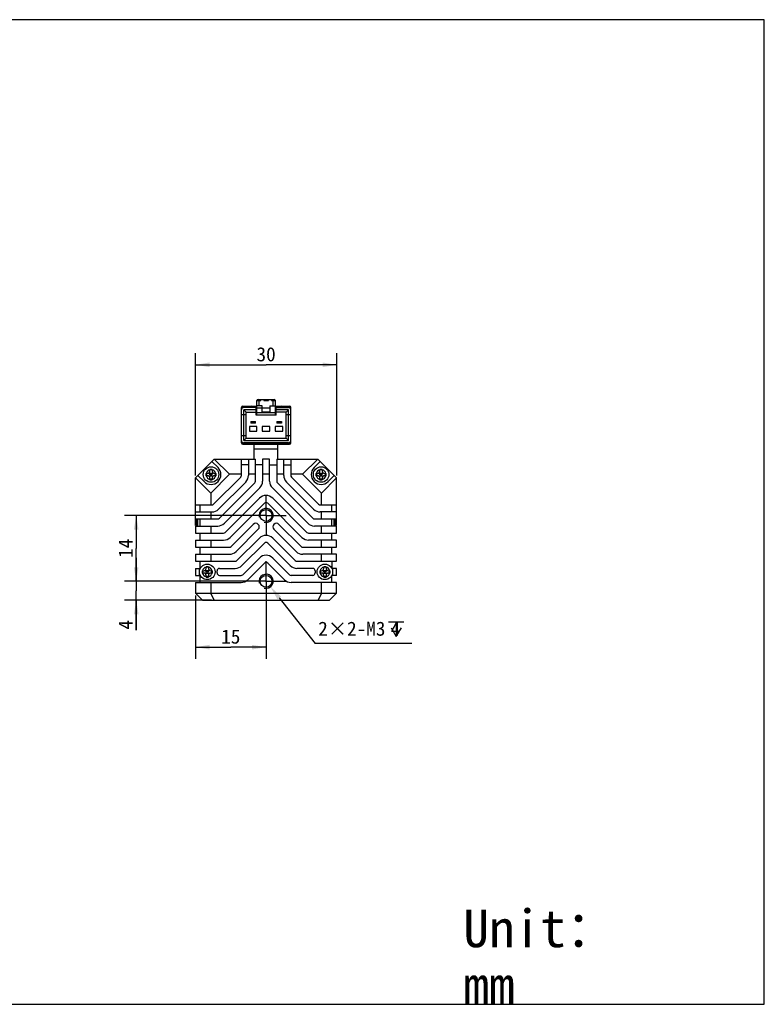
# Model space of a CAD drawing. Header units: millimetres. Extents: x -18 to 453, y 96 to 305.
# Tile 4 of 4: x 295 to 453, y 96 to 305. Entities that reach past the tile are written whole.
import ezdxf
from ezdxf.enums import TextEntityAlignment as Align

# ---------------------------------------------------------------- set-up
doc = ezdxf.new("R2010")
doc.units = ezdxf.units.MM
doc.header["$LTSCALE"] = 23.1
doc.header["$PDMODE"] = 3
doc.header["$PDSIZE"] = 8
doc.linetypes.add('CENTER', pattern=[0.6, 0.375, -0.075, 0.075, -0.075])
doc.layers.get('0').update_dxf_attribs({"linetype": 'CONTINUOUS'})
doc.layers.get('Defpoints').update_dxf_attribs({"linetype": 'CONTINUOUS'})
for name, color, linetype in [('00_COMPONENTS', 7, 'CONTINUOUS'), ('07_ALL_HOLES', 7, 'CONTINUOUS'), ('51__DRAFT_DIMS', 7, 'CONTINUOUS'), ('_X2_56FE5C42_X0__01_528', 7, 'CONTINUOUS'), ('DRW0001FORMAT', 7, 'CONTINUOUS'), ('DRW0001TEXT', 7, 'CONTINUOUS')]:
    doc.layers.add(name, color=color, linetype=linetype)
doc.styles.get("Standard").update_dxf_attribs({"font": 'simfang.ttf'})
doc.dimstyles.new('DIMSTYLE_2', dxfattribs={"dimtxt": 3, "dimasz": 3, "dimexe": 2.5, "dimexo": 0.5, "dimgap": 0.75, "dimtad": 1, "dimdsep": 46, "dimtxsty": 'STANDARD', "dimblk": '_FILLED', "dimblk1": '_FILLED', "dimblk2": '_FILLED', "dimcen": 0.09, "dimclrt": 3, "dimazin": 2, "dimtp": 0.2, "dimtm": 0.2, "dimtfac": 1, "dimtofl": 0, "dimtmove": 0, "dimatfit": 3, "dimldrblk": '_FILLED', "dimfxl": 1, "dimtolj": 1, "dimarcsym": 0})
doc.dimstyles.new('DIMSTYLE_3', dxfattribs={"dimtxt": 3, "dimasz": 3, "dimexe": 2.5, "dimexo": 0.5, "dimgap": 0.75, "dimtad": 1, "dimdsep": 46, "dimtxsty": 'STANDARD', "dimblk": '_FILLED', "dimblk1": '_FILLED', "dimblk2": '_FILLED', "dimcen": 0.09, "dimclrt": 3, "dimazin": 2, "dimtp": 0.1, "dimtm": 0.1, "dimtfac": 1, "dimtofl": 0, "dimtmove": 0, "dimatfit": 3, "dimldrblk": '_FILLED', "dimfxl": 1, "dimtolj": 1, "dimarcsym": 0})
doc.dimstyles.new('DIMSTYLE_4', dxfattribs={"dimtxt": 3, "dimasz": 3, "dimexe": 2.5, "dimexo": 0.5, "dimtad": 1, "dimdsep": 46, "dimtxsty": 'STANDARD', "dimblk": '_FILLED', "dimblk1": '_FILLED', "dimblk2": '_FILLED', "dimcen": 0.09, "dimclrt": 3, "dimazin": 2, "dimtp": 0.1, "dimtm": 0.1, "dimtfac": 1, "dimtofl": 0, "dimtmove": 0, "dimatfit": 1, "dimldrblk": '_FILLED', "dimfxl": 1, "dimtolj": 1, "dimarcsym": 0})

# ---------------------------------------------------------------- blocks, each defined once
blk = doc.blocks.new('_FILLED')
at = {"color": 0, "linetype": 'ByBlock'}
blk.add_solid([(0, 0), (-1, 0.167), (-1, -0.167)], dxfattribs=at)
blk = doc.blocks.new('*D5')
at = {"layer": '51__DRAFT_DIMS', "color": 4, "transparency": 16777216}
for p, q in [((332.57, 208.51), (332.57, 234.55)), ((362.57, 208.51), (362.57, 234.55)), ((332.57, 232.05), (347.57, 232.05)), ((362.57, 232.05), (347.57, 232.05))]:
    blk.add_line(p, q, dxfattribs=at)
at = {"layer": '51__DRAFT_DIMS', "color": 4, "transparency": 16777216, "xscale": 3, "yscale": 3, "zscale": 3, "rotation": 180}
blk.add_blockref('_FILLED', (332.57, 232.05), dxfattribs=at)
at = {"layer": '51__DRAFT_DIMS', "color": 4, "transparency": 16777216, "xscale": 3, "yscale": 3, "zscale": 3}
blk.add_blockref('_FILLED', (362.57, 232.05), dxfattribs=at)
at = {"layer": '51__DRAFT_DIMS', "color": 3, "transparency": 16777216}
blk.add_text('30', height=3, dxfattribs=at).set_placement((347.57, 232.8), align=Align.CENTER)
blk = doc.blocks.new('*D6')
at = {"layer": '51__DRAFT_DIMS', "color": 4, "transparency": 16777216}
for p, q in [((344.62, 200.01), (317.46, 200.01)), ((319.96, 200.01), (319.96, 193.01)), ((319.96, 186.01), (319.96, 193.01)), ((344.12, 186.01), (317.46, 186.01))]:
    blk.add_line(p, q, dxfattribs=at)
at = {"layer": '51__DRAFT_DIMS', "color": 4, "transparency": 16777216, "xscale": 3, "yscale": 3, "zscale": 3}
for p, rotation in [((319.96, 200.01), 90), ((319.96, 186.01), 270)]:
    blk.add_blockref('_FILLED', p, dxfattribs=dict(at, rotation=rotation))
at = {"layer": '51__DRAFT_DIMS', "color": 3, "transparency": 16777216}
blk.add_text('14', height=3, rotation=90, dxfattribs=at).set_placement((319.21, 193.01), align=Align.CENTER)
blk = doc.blocks.new('*D7')
at = {"layer": '51__DRAFT_DIMS', "color": 4, "transparency": 16777216}
for p, q in [((319.96, 186.01), (319.96, 191.01)), ((319.96, 191.01), (319.96, 184.01)), ((344.45, 186.01), (317.46, 186.01)), ((319.96, 175.58), (319.96, 184.01)), ((336, 182.01), (317.46, 182.01)), ((319.96, 182.01), (319.96, 175.58))]:
    blk.add_line(p, q, dxfattribs=at)
at = {"layer": '51__DRAFT_DIMS', "color": 4, "transparency": 16777216, "xscale": 3, "yscale": 3, "zscale": 3}
for p, rotation in [((319.96, 186.01), 270), ((319.96, 182.01), 90)]:
    blk.add_blockref('_FILLED', p, dxfattribs=dict(at, rotation=rotation))
at = {"layer": '51__DRAFT_DIMS', "color": 3, "transparency": 16777216}
blk.add_text('4', height=3, rotation=90, dxfattribs=at).set_placement((319.21, 177.78), align=Align.RIGHT)
blk = doc.blocks.new('*D8')
at = {"layer": '51__DRAFT_DIMS', "color": 0}
for p, q in [((347.48, 186.01), (347.66, 186.01)), ((347.57, 185.92), (347.57, 186.1))]:
    blk.add_line(p, q, dxfattribs=at)
at = {"layer": '51__DRAFT_DIMS', "color": 0, "lineweight": -2}
for p in [(350.36, 182.48), (378.55, 172.81)]:
    blk.add_line(p, (358.03, 172.81), dxfattribs=at)
at = {"layer": 'Defpoints', "color": 0}
for p in [(346.64, 187.19), (348.5, 184.84)]:
    blk.add_point(p, dxfattribs=at)
at = {"layer": '51__DRAFT_DIMS', "color": 0, "linetype": 'ByBlock', "lineweight": -2, "xscale": 3, "yscale": 3, "zscale": 3, "rotation": 128.3886861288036}
blk.add_blockref('_FILLED', (348.5, 184.84), dxfattribs=at)
at = {"layer": '51__DRAFT_DIMS', "color": 3, "insert": (358.65, 177.43), "char_height": 3, "attachment_point": 1, "line_spacing_factor": 0.9}
blk.add_mtext('\\A1;2×2-M{\\A1;3\\Fgdt|c0; \\fFangSong|b0|i0|c0|p0;4}', dxfattribs=at)
blk = doc.blocks.new('*D9')
at = {"layer": '51__DRAFT_DIMS', "color": 4, "transparency": 16777216}
for p, q in [((332.57, 183.01), (332.57, 169.5)), ((347.57, 182.13), (347.57, 169.5)), ((332.57, 172), (340.07, 172)), ((347.57, 172), (340.07, 172))]:
    blk.add_line(p, q, dxfattribs=at)
at = {"layer": '51__DRAFT_DIMS', "color": 4, "transparency": 16777216, "xscale": 3, "yscale": 3, "zscale": 3, "rotation": 180}
blk.add_blockref('_FILLED', (332.57, 172), dxfattribs=at)
at = {"layer": '51__DRAFT_DIMS', "color": 4, "transparency": 16777216, "xscale": 3, "yscale": 3, "zscale": 3}
blk.add_blockref('_FILLED', (347.57, 172), dxfattribs=at)
at = {"layer": '51__DRAFT_DIMS', "color": 3, "transparency": 16777216}
blk.add_text('15', height=3, dxfattribs=at).set_placement((340.07, 172.75), align=Align.CENTER)

msp = doc.modelspace()

# ---------------------------------------------------------------- linework, layer by layer
at = {"color": 7}
for p, q in [((453.45928, 305.45804), (-17.76876, 305.45804)), ((453.45928, 96.03662), (453.45928, 305.45804)), ((-17.76876, 96.03662), (453.45928, 96.03662))]:
    msp.add_line(p, q, dxfattribs=at)
at = {"layer": '00_COMPONENTS', "color": 7}
for p, q in [((345.06732, 212.01164), (345.06732, 215.16164)), ((350.06732, 212.01164), (350.06732, 215.16164)), ((336.56732, 212.01164), (332.56732, 208.01164)), ((339.81732, 208.76164), (336.56732, 212.01164)), ((336.56732, 212.01164), (345.31732, 212.01164)), ((342.31732, 208.53875), (342.31732, 212.01164)), ((343.81732, 212.01164), (343.81732, 208.53875)), ((345.31732, 207.29463), (345.31732, 212.01164)), ((346.81732, 212.01164), (346.81732, 207.29463)), ((348.31732, 212.01164), (346.81732, 212.01164)), ((348.31732, 207.29463), (348.31732, 212.01164)), ((349.81732, 212.01164), (349.81732, 207.29463)), ((349.81732, 212.01164), (358.56732, 212.01164)), ((351.31732, 208.53875), (351.31732, 212.01164)), ((352.81732, 212.01164), (352.81732, 208.53875)), ((355.31732, 208.76164), (358.56732, 212.01164)), ((362.56732, 208.01164), (358.56732, 212.01164)), ((335.61732, 209.46164), (335.61732, 209.81076)), ((336.11732, 209.68111), (335.61732, 209.68111)), ((336.05224, 211.49657), (337.35224, 210.19657)), ((336.11732, 209.81076), (336.11732, 209.46164)), ((343.81732, 210.81164), (342.31732, 210.81164)), ((346.81732, 210.81164), (345.31732, 210.81164)), ((348.31732, 210.81164), (349.81732, 210.81164)), ((351.31732, 210.81164), (352.81732, 210.81164)), ((357.7824, 210.19657), (359.0824, 211.49657)), ((359.01732, 209.46164), (359.01732, 209.81076)), ((359.51732, 209.68111), (359.01732, 209.68111)), ((359.51732, 209.81076), (359.51732, 209.46164)), ((332.56732, 197.89309), (332.56732, 208.01164)), ((335.81732, 204.76164), (332.56732, 208.01164)), ((334.3824, 207.22672), (333.0824, 208.52672)), ((334.7682, 208.96164), (335.11732, 208.96164)), ((335.11732, 208.46164), (334.7682, 208.46164)), ((334.92482, 208.46164), (334.92482, 208.96164)), ((335.35079, 209.0195), (335.41291, 208.96164)), ((335.41291, 208.46164), (335.35079, 208.40379)), ((336.26243, 208.96164), (335.41291, 208.96164)), ((335.41291, 208.46164), (336.26243, 208.46164)), ((335.61732, 208.65202), (335.61732, 208.77127)), ((335.68134, 208.71164), (335.61732, 208.77127)), ((335.68134, 208.71164), (335.61732, 208.65202)), ((335.68134, 208.71164), (335.61732, 208.71164)), ((335.61732, 207.61252), (335.61732, 207.96164)), ((336.11732, 207.74217), (335.61732, 207.74217)), ((339.81732, 208.76164), (335.81732, 204.76164)), ((335.86732, 208.46164), (335.86732, 208.96164)), ((336.11732, 208.80622), (336.02902, 208.71164)), ((336.11732, 208.61707), (336.02902, 208.71164)), ((336.11732, 208.71164), (336.02902, 208.71164)), ((336.11732, 208.61707), (336.11732, 208.80622)), ((336.11732, 207.96164), (336.11732, 207.61252)), ((336.3405, 209.04527), (336.26243, 208.96164)), ((336.26243, 208.46164), (336.3405, 208.37802)), ((342.17087, 208.1852), (336.39377, 202.40809)), ((336.61732, 208.96164), (336.96644, 208.96164)), ((336.96644, 208.46164), (336.61732, 208.46164)), ((336.82488, 208.46164), (336.82488, 208.96164)), ((342.31732, 208.76164), (339.81732, 208.76164)), ((345.31732, 208.76164), (343.81732, 208.76164)), ((348.31732, 208.76164), (346.81732, 208.76164)), ((351.31732, 208.76164), (349.81732, 208.76164)), ((355.31732, 208.76164), (352.81732, 208.76164)), ((352.96377, 208.1852), (358.74087, 202.40809)), ((359.31732, 204.76164), (355.31732, 208.76164)), ((358.1682, 208.96164), (358.51732, 208.96164)), ((358.51732, 208.46164), (358.1682, 208.46164)), ((358.32482, 208.46164), (358.32482, 208.96164)), ((358.75079, 209.0195), (358.81291, 208.96164)), ((358.81291, 208.46164), (358.75079, 208.40379)), ((359.66243, 208.96164), (358.81291, 208.96164)), ((358.81291, 208.46164), (359.66243, 208.46164)), ((359.01732, 208.65202), (359.01732, 208.77127)), ((359.08134, 208.71164), (359.01732, 208.77127)), ((359.08134, 208.71164), (359.01732, 208.65202)), ((359.08134, 208.71164), (359.01732, 208.71164)), ((359.01732, 207.61252), (359.01732, 207.96164)), ((359.51732, 207.74217), (359.01732, 207.74217)), ((359.26732, 208.46164), (359.26732, 208.96164)), ((359.31732, 204.76164), (362.56732, 208.01164)), ((359.51732, 208.80622), (359.42902, 208.71164)), ((359.51732, 208.71164), (359.42902, 208.71164)), ((359.51732, 208.61707), (359.42902, 208.71164)), ((359.51732, 208.61707), (359.51732, 208.80622)), ((359.51732, 207.96164), (359.51732, 207.61252)), ((359.7405, 209.04527), (359.66243, 208.96164)), ((359.66243, 208.46164), (359.7405, 208.37802)), ((360.01732, 208.96164), (360.36644, 208.96164)), ((360.36644, 208.46164), (360.01732, 208.46164)), ((360.22488, 208.46164), (360.22488, 208.96164)), ((362.05224, 208.52672), (360.75224, 207.22672)), ((362.56732, 197.89309), (362.56732, 208.01164)), ((337.45443, 201.34743), (343.23153, 207.12454)), ((345.17087, 206.94107), (337.63789, 199.40809)), ((338.69855, 198.34743), (346.23153, 205.88041)), ((356.43609, 198.34743), (348.90311, 205.88041)), ((349.96377, 206.94107), (357.49675, 199.40809)), ((357.68021, 201.34743), (351.90311, 207.12454)), ((335.81732, 204.76164), (335.81732, 202.26164)), ((346.15311, 203.68054), (338.88066, 196.40809)), ((356.25398, 196.40809), (348.98153, 203.68054)), ((359.31732, 202.26164), (359.31732, 204.76164)), ((332.56732, 202.26164), (336.04021, 202.26164)), ((333.56732, 200.76164), (333.56732, 202.26164)), ((339.94132, 195.34743), (347.21377, 202.61988)), ((347.92087, 202.61988), (355.19332, 195.34743)), ((359.09443, 202.26164), (362.56732, 202.26164)), ((361.56732, 200.76164), (361.56732, 202.26164)), ((332.56732, 200.76164), (336.04021, 200.76164)), ((332.56732, 199.26164), (337.28434, 199.26164)), ((332.85732, 197.88664), (332.85732, 199.26164)), ((333.06732, 197.76164), (333.06732, 199.26164)), ((333.56732, 197.76164), (333.56732, 199.26164)), ((335.81732, 200.76164), (335.81732, 199.26164)), ((357.8503, 199.26164), (362.56732, 199.26164)), ((362.56732, 200.76164), (359.09443, 200.76164)), ((359.31732, 199.26164), (359.31732, 200.76164)), ((361.56732, 197.76164), (361.56732, 199.26164)), ((362.06732, 197.76164), (362.06732, 199.26164)), ((362.27732, 199.26164), (362.27732, 197.88664)), ((332.56732, 197.88664), (332.85732, 197.88664)), ((332.56732, 197.76164), (332.56732, 196.26164)), ((332.56732, 197.76164), (337.28434, 197.76164)), ((332.85732, 197.88664), (333.04982, 198.07914)), ((335.81732, 197.76164), (335.81732, 196.26164)), ((344.83699, 198.12178), (340.1233, 193.40809)), ((341.18396, 192.34743), (345.89765, 197.06112)), ((349.23699, 197.06112), (353.95068, 192.34743)), ((355.01134, 193.40809), (350.29765, 198.12178)), ((362.56732, 197.76164), (357.8503, 197.76164)), ((359.31732, 196.26164), (359.31732, 197.76164)), ((362.27732, 197.88664), (362.08482, 198.07914)), ((362.56732, 197.88664), (362.27732, 197.88664)), ((362.56732, 196.26164), (362.56732, 197.76164)), ((332.56732, 196.26164), (338.5271, 196.26164)), ((333.56732, 194.76164), (333.56732, 196.26164)), ((346.15311, 195.19526), (341.36594, 190.40809)), ((353.7687, 190.40809), (348.98153, 195.19526)), ((356.60754, 196.26164), (362.56732, 196.26164)), ((361.56732, 194.76164), (361.56732, 196.26164)), ((332.56732, 194.76164), (332.56732, 193.26164)), ((332.56732, 194.76164), (338.5271, 194.76164)), ((332.56732, 193.26164), (339.76974, 193.26164)), ((333.56732, 191.76164), (333.56732, 193.26164)), ((335.81732, 194.76164), (335.81732, 193.26164)), ((342.4266, 189.34743), (347.21377, 194.1346)), ((347.92087, 194.1346), (352.70804, 189.34743)), ((355.3649, 193.26164), (362.56732, 193.26164)), ((362.56732, 194.76164), (356.60754, 194.76164)), ((359.31732, 193.26164), (359.31732, 194.76164)), ((361.56732, 191.76164), (361.56732, 193.26164)), ((362.56732, 193.26164), (362.56732, 194.76164)), ((332.56732, 191.76164), (332.56732, 190.26164)), ((332.56732, 191.76164), (339.76974, 191.76164)), ((335.81732, 191.76164), (335.81732, 190.26164)), ((346.15311, 190.95262), (342.60858, 187.40809)), ((352.52606, 187.40809), (348.98153, 190.95262)), ((362.56732, 191.76164), (355.3649, 191.76164)), ((359.31732, 190.26164), (359.31732, 191.76164)), ((362.56732, 190.26164), (362.56732, 191.76164)), ((332.56732, 190.26164), (341.01238, 190.26164)), ((332.56732, 188.76164), (332.56732, 187.26164)), ((332.56732, 188.76164), (333.56732, 188.76164)), ((333.43399, 188.20215), (333.43399, 188.76164)), ((333.56732, 188.76164), (333.56732, 190.26164)), ((334.81732, 188.76164), (334.81732, 189.11076)), ((335.31732, 188.98111), (334.81732, 188.98111)), ((335.31732, 189.11076), (335.31732, 188.76164)), ((337.65527, 188.76164), (341.01238, 188.76164)), ((343.66924, 186.34743), (347.21377, 189.89196)), ((347.92087, 189.89196), (351.4654, 186.34743)), ((354.12226, 190.26164), (362.56732, 190.26164)), ((357.47937, 188.76164), (354.12226, 188.76164)), ((359.81732, 188.76164), (359.81732, 189.11076)), ((360.31732, 188.98111), (359.81732, 188.98111)), ((360.31732, 189.11076), (360.31732, 188.76164)), ((361.56732, 190.26164), (361.56732, 188.76164)), ((362.56732, 188.76164), (361.56732, 188.76164)), ((361.70065, 188.76164), (361.70065, 188.20214)), ((362.56732, 187.26164), (362.56732, 188.76164)), ((332.56732, 187.26164), (333.56732, 187.26164)), ((333.43399, 187.26164), (333.43399, 187.82114)), ((333.56732, 185.76164), (333.56732, 187.26164)), ((333.9682, 188.26164), (334.31732, 188.26164)), ((334.31732, 187.76164), (333.9682, 187.76164)), ((334.12482, 187.76164), (334.12482, 188.26164)), ((334.55079, 188.3195), (334.61291, 188.26164)), ((334.61291, 187.76164), (334.55079, 187.70379)), ((335.46243, 188.26164), (334.61291, 188.26164)), ((334.61291, 187.76164), (335.46243, 187.76164)), ((334.88134, 188.01164), (334.81732, 188.07127)), ((334.81732, 187.95202), (334.81732, 188.07127)), ((334.88134, 188.01164), (334.81732, 188.01164)), ((334.88134, 188.01164), (334.81732, 187.95202)), ((334.81732, 186.91252), (334.81732, 187.26164)), ((335.31732, 187.04217), (334.81732, 187.04217)), ((335.06732, 187.76164), (335.06732, 188.26164)), ((335.31732, 188.10622), (335.22902, 188.01164)), ((335.31732, 187.91707), (335.22902, 188.01164)), ((335.31732, 188.01164), (335.22902, 188.01164)), ((335.31732, 187.91707), (335.31732, 188.10622)), ((335.31732, 187.26164), (335.31732, 186.91252)), ((335.5405, 188.34527), (335.46243, 188.26164)), ((335.46243, 187.76164), (335.5405, 187.67802)), ((335.81732, 188.26164), (336.16644, 188.26164)), ((336.16644, 187.76164), (335.81732, 187.76164)), ((336.02488, 187.76164), (336.02488, 188.26164)), ((337.65527, 187.26164), (342.25503, 187.26164)), ((357.47937, 187.26164), (352.87961, 187.26164)), ((358.9682, 188.26164), (359.31732, 188.26164)), ((359.31732, 187.76164), (358.9682, 187.76164)), ((359.12482, 187.76164), (359.12482, 188.26164)), ((359.55079, 188.3195), (359.61291, 188.26164)), ((359.61291, 187.76164), (359.55079, 187.70379)), ((360.46243, 188.26164), (359.61291, 188.26164)), ((359.61291, 187.76164), (360.46243, 187.76164)), ((359.88134, 188.01164), (359.81732, 188.07127)), ((359.81732, 187.95202), (359.81732, 188.07127)), ((359.88134, 188.01164), (359.81732, 188.01164)), ((359.88134, 188.01164), (359.81732, 187.95202)), ((359.81732, 186.91252), (359.81732, 187.26164)), ((360.31732, 187.04217), (359.81732, 187.04217)), ((360.06732, 187.76164), (360.06732, 188.26164)), ((360.31732, 188.10622), (360.22902, 188.01164)), ((360.31732, 188.01164), (360.22902, 188.01164)), ((360.31732, 187.91707), (360.22902, 188.01164)), ((360.31732, 187.91707), (360.31732, 188.10622)), ((360.31732, 187.26164), (360.31732, 186.91252)), ((360.5405, 188.34527), (360.46243, 188.26164)), ((360.46243, 187.76164), (360.5405, 187.67802)), ((360.81732, 188.26164), (361.16644, 188.26164)), ((361.16644, 187.76164), (360.81732, 187.76164)), ((361.02488, 187.76164), (361.02488, 188.26164)), ((362.56732, 187.26164), (361.56732, 187.26164)), ((361.56732, 185.76164), (361.56732, 187.26164)), ((361.70065, 187.82114), (361.70065, 187.26164)), ((332.56732, 185.76164), (342.25503, 185.76164)), ((332.56732, 185.76164), (332.56732, 183.51164)), ((335.81732, 185.76164), (335.81732, 183.51164)), ((362.56732, 185.76164), (352.87961, 185.76164)), ((359.31732, 183.51164), (359.31732, 185.76164)), ((362.56732, 183.51164), (362.56732, 185.76164)), ((334.06732, 182.01164), (332.56732, 183.51164)), ((332.56732, 183.51164), (362.56732, 183.51164)), ((336.50226, 182.01164), (335.81732, 183.51164)), ((359.31732, 183.51164), (358.63238, 182.01164)), ((362.56732, 183.51164), (361.06732, 182.01164)), ((334.06732, 182.01164), (361.06732, 182.01164))]:
    msp.add_line(p, q, dxfattribs=at)
at = {"layer": '00_COMPONENTS', "color": 4}
msp.add_line((345.06732, 214.21164), (350.06732, 214.21164), dxfattribs=at)
at = {"layer": '00_COMPONENTS', "color": 7}
for centre, radius in [((335.86732, 208.71164), 1.65), ((359.26732, 208.71164), 1.65), ((347.56732, 200.01164), 1.25), ((335.06732, 188.01164), 1.65), ((360.06732, 188.01164), 1.65), ((347.56732, 186.01164), 1.25)]:
    msp.add_circle(centre, radius, dxfattribs=at)
for centre, radius, start, end in [((335.86732, 208.71164), 2.1, 225, 45), ((335.11732, 209.46164), 0.5, 270, 360), ((335.80285, 172.07545), 37.73577, 90.1552818, 90.2817045), ((335.86782, 155.8242), 53.98714, 89.7352063, 90.1774844), ((336.61732, 209.46164), 0.5, 180, 270), ((359.26732, 208.71164), 2.1, 135, 315), ((358.51732, 209.46164), 0.5, 270, 360), ((359.20285, 172.07545), 37.73577, 90.1552818, 90.2817045), ((359.26782, 155.8242), 53.98714, 89.7352063, 90.1774844), ((360.01732, 209.46164), 0.5, 180, 270), ((385.14203, 208.73255), 50.37436, 179.7394305, 180.0237813), ((396.7093, 208.7039), 61.94161, 179.9928328, 180.1470668), ((371.43076, 208.64111), 36.663, 180.1503515, 180.2804687), ((335.11732, 207.96164), 0.5, 0, 90), ((335.86682, 261.60064), 53.98869, 269.7352159, 270.1773397), ((335.93172, 245.36223), 37.75016, 270.1551228, 270.2816998), ((336.61732, 207.96164), 0.5, 90, 180), ((300.31283, 208.78221), 36.65405, 0.150507, 0.2804774), ((286.59261, 208.69073), 50.37436, 359.7394305, 0.0237813), ((275.04183, 208.71941), 61.92513, 359.992818, 0.1471987), ((341.81732, 208.53875), 0.5, 315, 360), ((341.81732, 208.53875), 2, 315, 360), ((353.31732, 208.53875), 2, 180, 225), ((353.31732, 208.53875), 0.5, 180, 225), ((408.54203, 208.73255), 50.37436, 179.7394305, 180.0237813), ((420.1093, 208.7039), 61.94161, 179.9928328, 180.1470668), ((394.83076, 208.64111), 36.663, 180.1503515, 180.2804687), ((358.51732, 207.96164), 0.5, 0, 90), ((359.26682, 261.60064), 53.98869, 269.7352159, 270.1773397), ((359.33172, 245.36223), 37.75016, 270.1551228, 270.2816998), ((360.01732, 207.96164), 0.5, 90, 180), ((323.71283, 208.78221), 36.65405, 0.150507, 0.2804774), ((309.99261, 208.69073), 50.37436, 359.7394305, 0.0237813), ((298.44183, 208.71941), 61.92513, 359.992818, 0.1471987), ((344.81732, 207.29463), 0.5, 315, 360), ((344.81732, 207.29463), 2, 315, 360), ((350.31732, 207.29463), 2, 180, 225), ((350.31732, 207.29463), 0.5, 180, 225), ((347.56732, 202.26633), 2, 45, 135), ((336.04021, 202.76164), 0.5, 270, 315), ((336.04021, 202.76164), 2, 270, 315), ((347.56732, 202.26633), 0.5, 45, 135), ((359.09443, 202.76164), 2, 225, 270), ((359.09443, 202.76164), 0.5, 225, 270), ((337.28434, 199.76164), 0.5, 270, 315), ((357.8503, 199.76164), 0.5, 225, 270), ((337.28434, 199.76164), 2, 270, 315), ((345.36732, 197.59145), 0.75, 315, 135), ((349.76732, 197.59145), 0.75, 45, 225), ((357.8503, 199.76164), 2, 225, 270), ((338.5271, 196.76164), 0.5, 270, 315), ((338.5271, 196.76164), 2, 270, 315), ((347.56732, 193.78104), 2, 45, 135), ((356.60754, 196.76164), 2, 225, 270), ((356.60754, 196.76164), 0.5, 225, 270), ((339.76974, 193.76164), 0.5, 270, 315), ((347.56732, 193.78104), 0.5, 45, 135), ((355.3649, 193.76164), 0.5, 225, 270), ((339.76974, 193.76164), 2, 270, 315), ((347.56732, 189.5384), 2, 45, 135), ((355.3649, 193.76164), 2, 225, 270), ((334.31732, 188.76164), 0.5, 270, 360), ((335.00285, 151.37545), 37.73577, 90.1552818, 90.2817045), ((335.06782, 135.1242), 53.98714, 89.7352063, 90.1774844), ((335.81732, 188.76164), 0.5, 180, 270), ((337.65527, 188.26164), 0.5, 90, 185.5177344), ((341.01238, 190.76164), 0.5, 270, 315), ((341.01238, 190.76164), 2, 270, 315), ((347.56732, 189.5384), 0.5, 45, 135), ((354.12226, 190.76164), 2, 225, 270), ((354.12226, 190.76164), 0.5, 225, 270), ((357.47937, 188.26164), 0.5, 354.4822656, 90), ((359.31732, 188.76164), 0.5, 270, 360), ((360.00285, 151.37545), 37.73577, 90.1552818, 90.2817045), ((360.06782, 135.1242), 53.98714, 89.7352063, 90.1774844), ((360.81732, 188.76164), 0.5, 180, 270), ((384.34203, 188.03255), 50.37436, 179.7394305, 180.0237813), ((395.9093, 188.0039), 61.94161, 179.9928328, 180.1470668), ((370.63076, 187.94111), 36.663, 180.1503515, 180.2804687), ((334.31732, 187.26164), 0.5, 0, 90), ((335.06682, 240.90064), 53.98869, 269.7352159, 270.1773397), ((335.13172, 224.66223), 37.75016, 270.1551228, 270.2816998), ((335.81732, 187.26164), 0.5, 90, 180), ((299.51283, 188.08221), 36.65405, 0.150507, 0.2804774), ((285.79261, 187.99073), 50.37436, 359.7394305, 0.0237813), ((274.24183, 188.01941), 61.92513, 359.992818, 0.1471987), ((337.65527, 187.76164), 0.5, 174.4822656, 270), ((335.06732, 188.01164), 2.1, 354.4822656, 5.5177344), ((342.25503, 187.76164), 0.5, 270, 315), ((352.87961, 187.76164), 0.5, 225, 270), ((357.47937, 187.76164), 0.5, 270, 5.5177344), ((360.06732, 188.01164), 2.1, 174.4822656, 185.5177344), ((409.34203, 188.03255), 50.37436, 179.7394305, 180.0237813), ((420.9093, 188.0039), 61.94161, 179.9928328, 180.1470668), ((395.63076, 187.94111), 36.663, 180.1503515, 180.2804687), ((359.31732, 187.26164), 0.5, 0, 90), ((360.06682, 240.90064), 53.98869, 269.7352159, 270.1773397), ((360.13172, 224.66223), 37.75016, 270.1551228, 270.2816998), ((360.81732, 187.26164), 0.5, 90, 180), ((324.51283, 188.08221), 36.65405, 0.150507, 0.2804774), ((310.79261, 187.99073), 50.37436, 359.7394305, 0.0237813), ((299.24183, 188.01941), 61.92513, 359.992818, 0.1471987), ((342.25503, 187.76164), 2, 270, 315), ((352.87961, 187.76164), 2, 225, 270)]:
    msp.add_arc(centre, radius, start, end, dxfattribs=at)
at = {"layer": '00_COMPONENTS', "color": 4}
for centre, radius, start, end in [((335.86732, 208.71164), 1.05, 103.774147, 166.225853), ((335.86732, 208.71164), 1.05, 13.774147, 76.225853), ((359.26732, 208.71164), 1.05, 103.774147, 166.225853), ((359.26732, 208.71164), 1.05, 13.774147, 76.225853), ((335.86732, 208.71164), 1.05, 193.774147, 256.225853), ((335.86732, 208.71164), 1.05, 283.774147, 346.225853), ((359.26732, 208.71164), 1.05, 193.774147, 256.225853), ((359.26732, 208.71164), 1.05, 283.774147, 346.225853), ((347.56732, 200.01164), 1.5, 255, 195), ((335.06732, 188.01164), 1.05, 103.774147, 166.225853), ((335.06732, 188.01164), 1.05, 13.774147, 76.225853), ((360.06732, 188.01164), 1.05, 103.774147, 166.225853), ((360.06732, 188.01164), 1.05, 13.774147, 76.225853), ((335.06732, 188.01164), 1.05, 193.774147, 256.225853), ((335.06732, 188.01164), 1.05, 283.774147, 346.225853), ((347.56732, 186.01164), 1.5, 255, 195), ((360.06732, 188.01164), 1.05, 193.774147, 256.225853), ((360.06732, 188.01164), 1.05, 283.774147, 346.225853)]:
    msp.add_arc(centre, radius, start, end, dxfattribs=at)
at = {"layer": '07_ALL_HOLES', "color": 1, "linetype": 'CENTER'}
for p, q in [((347.56732, 200.01164), (347.56732, 204.26164)), ((347.56732, 200.01164), (343.31732, 200.01164)), ((347.56732, 200.01164), (351.81732, 200.01164)), ((347.56732, 200.01164), (347.56732, 195.76164)), ((347.56732, 186.01164), (347.56732, 190.26164)), ((347.56732, 186.01164), (343.31732, 186.01164)), ((347.56732, 186.01164), (351.81732, 186.01164)), ((347.56732, 186.01164), (347.56732, 181.76164))]:
    msp.add_line(p, q, dxfattribs=at)
at = {"layer": '51__DRAFT_DIMS', "color": 3}
for p, q in [((373.61866, 177.37127), (376.86866, 177.37127)), ((375.24365, 177.37127), (375.24365, 174.24627))]:
    msp.add_line(p, q, dxfattribs=at)
msp.add_lwpolyline([(374.11867, 176.12127), (375.24365, 174.24627), (376.36866, 176.12127)], dxfattribs=at)
at = {"layer": '_X2_56FE5C42_X0__01_528', "color": 7}
for p, q in [((345.56732, 221.36164), (345.56732, 224.46164)), ((345.56732, 224.46164), (346.41732, 224.46164)), ((345.86732, 224.66164), (349.26732, 224.66164)), ((346.41732, 224.46164), (346.41732, 224.56164)), ((347.06732, 224.56164), (347.06732, 224.46164)), ((347.06732, 224.46164), (348.06732, 224.46164)), ((348.06732, 224.46164), (348.06732, 224.56164)), ((348.71732, 224.56164), (348.71732, 224.46164)), ((348.71732, 224.46164), (349.56732, 224.46164)), ((349.56732, 221.36164), (349.56732, 224.46164)), ((342.31732, 215.46164), (342.31732, 222.96164)), ((342.61732, 223.26164), (345.56732, 223.26164)), ((345.44232, 222.96164), (342.81732, 222.96164)), ((342.81732, 215.96164), (342.81732, 222.46164)), ((342.81732, 222.46164), (343.31732, 221.96164)), ((345.44232, 222.46164), (342.81732, 222.46164)), ((344.56732, 223.06164), (344.56732, 222.96164)), ((345.44232, 221.36164), (345.44232, 222.96164)), ((346.76732, 223.36164), (345.56732, 223.36164)), ((346.76732, 222.03546), (346.76732, 223.36164)), ((348.36732, 222.86164), (346.76732, 222.86164)), ((346.76732, 222.03535), (348.36732, 222.03535)), ((348.36732, 223.36164), (348.36732, 222.03546)), ((348.36732, 223.36164), (349.56732, 223.36164)), ((349.56732, 223.26164), (352.51732, 223.26164)), ((349.69232, 221.36164), (349.69232, 222.96164)), ((349.69232, 222.96164), (352.31732, 222.96164)), ((352.31732, 222.46164), (349.69232, 222.46164)), ((350.56732, 222.96164), (350.56732, 223.06164)), ((352.31732, 222.46164), (351.81732, 221.96164)), ((352.31732, 215.96164), (352.31732, 222.46164)), ((352.81732, 215.46164), (352.81732, 222.96164)), ((343.31732, 221.41164), (342.31732, 221.41164)), ((343.31732, 216.46164), (343.31732, 221.96164)), ((343.31732, 221.96164), (345.44232, 221.96164)), ((344.31732, 219.96164), (344.31732, 219.66164)), ((344.31732, 219.96164), (345.31732, 219.96164)), ((344.51732, 219.66164), (344.51732, 219.96164)), ((345.11732, 219.96164), (345.11732, 219.66164)), ((345.31732, 219.66164), (345.31732, 219.96164)), ((349.69232, 221.36164), (345.44232, 221.36164)), ((351.81732, 221.96164), (349.69232, 221.96164)), ((349.81732, 219.96164), (349.81732, 219.66164)), ((349.81732, 219.96164), (350.81732, 219.96164)), ((350.01732, 219.66164), (350.01732, 219.96164)), ((350.61732, 219.96164), (350.61732, 219.66164)), ((350.81732, 219.96164), (350.81732, 219.66164)), ((351.81732, 216.46164), (351.81732, 221.96164)), ((352.81732, 221.41164), (351.81732, 221.41164)), ((344.01732, 218.96164), (344.01732, 217.96164)), ((345.61732, 218.96164), (344.01732, 218.96164)), ((344.01732, 217.96164), (345.61732, 217.96164)), ((345.31732, 219.66164), (344.31732, 219.66164)), ((345.61732, 217.96164), (345.61732, 218.96164)), ((346.76732, 218.96164), (346.76732, 217.96164)), ((348.36732, 218.96164), (346.76732, 218.96164)), ((346.76732, 217.96164), (348.36732, 217.96164)), ((348.36732, 217.96164), (348.36732, 218.96164)), ((349.51732, 218.96164), (349.51732, 217.96164)), ((351.11732, 218.96164), (349.51732, 218.96164)), ((349.51732, 217.96164), (351.11732, 217.96164)), ((350.81732, 219.66164), (349.81732, 219.66164)), ((351.11732, 217.96164), (351.11732, 218.96164)), ((342.31732, 217.01164), (343.31732, 217.01164)), ((342.81732, 215.96164), (343.31732, 216.46164)), ((342.81732, 215.96164), (352.31732, 215.96164)), ((343.31732, 216.46164), (351.81732, 216.46164)), ((351.81732, 217.01164), (352.81732, 217.01164)), ((352.31732, 215.96164), (351.81732, 216.46164)), ((342.61732, 215.16164), (352.51732, 215.16164)), ((352.31732, 215.46164), (342.81732, 215.46164))]:
    msp.add_line(p, q, dxfattribs=at)
at = {"layer": '_X2_56FE5C42_X0__01_528', "color": 4}
for p, q in [((346.06732, 223.36164), (346.06732, 224.46164)), ((349.06732, 223.36164), (349.06732, 224.46164)), ((342.31732, 222.96164), (342.51732, 222.96164)), ((342.51732, 222.96164), (342.51732, 222.8612)), ((342.61732, 223.06164), (342.61732, 223.26164)), ((342.61732, 223.06164), (345.56732, 223.06164)), ((344.26732, 222.96164), (344.26732, 223.26164)), ((344.86732, 222.96164), (344.86732, 223.26164)), ((346.76732, 222.86164), (345.56732, 222.86164)), ((346.76732, 222.06894), (348.36732, 222.06894)), ((349.56732, 223.06164), (352.51732, 223.06164)), ((350.26732, 222.96164), (350.26732, 223.26164)), ((350.86732, 222.96164), (350.86732, 223.26164)), ((352.51732, 223.06164), (352.51732, 223.26164)), ((352.61732, 222.8612), (352.61732, 222.96164)), ((352.81732, 222.96164), (352.61732, 222.96164)), ((349.56732, 221.86164), (345.56732, 221.86164)), ((342.31732, 215.46164), (342.51732, 215.46164)), ((342.51732, 215.56209), (342.51732, 215.46164)), ((342.61732, 215.36164), (342.61732, 215.16164)), ((342.61732, 215.36164), (352.51732, 215.36164)), ((352.51732, 215.16164), (352.51732, 215.36164)), ((352.61732, 215.46164), (352.61732, 215.56208)), ((352.81732, 215.46164), (352.61732, 215.46164))]:
    msp.add_line(p, q, dxfattribs=at)
at = {"layer": '_X2_56FE5C42_X0__01_528', "color": 7}
for centre, radius, start, end in [((345.86732, 224.36164), 0.3, 90, 160.5287427), ((346.51732, 224.56164), 0.1, 90.0000002, 180), ((346.96732, 224.56164), 0.1, 0.0000003, 90), ((348.16732, 224.56164), 0.1, 90.0000002, 180), ((348.61732, 224.56164), 0.1, 0.0000003, 90), ((349.26732, 224.36164), 0.3, 19.4724002, 89.9999997), ((342.61732, 222.96164), 0.3, 90.0000013, 179.9999997), ((342.81732, 222.46164), 0.5, 90, 180), ((344.36732, 223.06164), 0.2, 0.0000003, 90), ((350.76732, 223.06164), 0.2, 90.000297, 179.9999993), ((352.31732, 222.46164), 0.5, 0, 90), ((352.51732, 222.96164), 0.3, 0.000001, 89.999999), ((342.81732, 215.96164), 0.5, 180, 270), ((352.31732, 215.96164), 0.5, 270, 360), ((342.61732, 215.46164), 0.3, 180.000001, 269.9999995), ((352.51732, 215.46164), 0.3, 270.0000012, 359.9999995)]:
    msp.add_arc(centre, radius, start, end, dxfattribs=at)
at = {"layer": '_X2_56FE5C42_X0__01_528', "color": 4}
for centre, start, end in [((342.61732, 222.96164), 90, 180), ((352.51732, 222.96164), 0, 89.9999996), ((342.61732, 215.46164), 180, 270), ((352.51732, 215.46164), 270, 360)]:
    msp.add_arc(centre, 0.1, start, end, dxfattribs=at)
at = {"layer": 'DRW0001FORMAT', "color": 7}
for p, q in [((453.45928, 96.03662), (453.45928, 305.45804)), ((-17.76876, 96.03662), (453.45928, 96.03662))]:
    msp.add_line(p, q, dxfattribs=at)

# ---------------------------------------------------------------- texts
at = {"layer": 'DRW0001TEXT', "color": 4, "insert": (389.49513, 116.18186), "char_height": 8, "width": 23.5, "attachment_point": 1, "line_spacing_factor": 0.9}
msp.add_mtext('Unit：mm', dxfattribs=at)

# ---------------------------------------------------------------- dimensions: what is measured, and where the dimension line sits
at = {"layer": '51__DRAFT_DIMS', "color": 4}
dim = msp.add_linear_dim(base=(362.56732, 232.04694), p1=(332.56732, 208.01164), p2=(362.56732, 208.01164), dimstyle='DIMSTYLE_2', dxfattribs=at)
dim.commit()
dim.dimension.update_dxf_attribs({"geometry": '*D5', "text_midpoint": (347.55854, 232.04694), "dimtype": 160})
for base, p1, p2, angle, dimstyle, picture, middle in [((319.95858, 186.01164), (345.11865, 200.01164), (344.61545, 186.01164), 270, 'DIMSTYLE_2', '*D6', (319.95858, 193.15521)), ((319.95858, 182.01164), (344.95092, 186.01164), (336.50226, 182.01164), 270, 'DIMSTYLE_3', '*D7', (319.95858, 176.64923)), ((332.56732, 171.99967), (347.56732, 182.6347), (332.56732, 183.51164), 180, 'DIMSTYLE_2', '*D9', (340.15228, 171.99967))]:
    dim = msp.add_linear_dim(base=base, p1=p1, p2=p2, angle=angle, dimstyle=dimstyle, dxfattribs=at)
    dim.commit()
    dim.dimension.update_dxf_attribs({"geometry": picture, "text_midpoint": middle, "dimtype": 160})
dim = msp.add_diameter_dim_2p(p1=(346.63583, 187.18737), p2=(348.49881, 184.83592), text='2×2-M{\\A1;<>\\Fgdt|c0; \\fFangSong|b0|i0|c0|p0;4}', dimstyle='DIMSTYLE_4', override={"dimtih": 1, "dimtoh": 1, "dimpost": '<>', "dimtxsty": 'STANDARD'}, dxfattribs=at)
dim.commit()
dim.dimension.update_dxf_attribs({"geometry": '*D8', "text_midpoint": (368.5997, 172.80695), "dimtype": 163})

doc.saveas('drawing.dxf')
